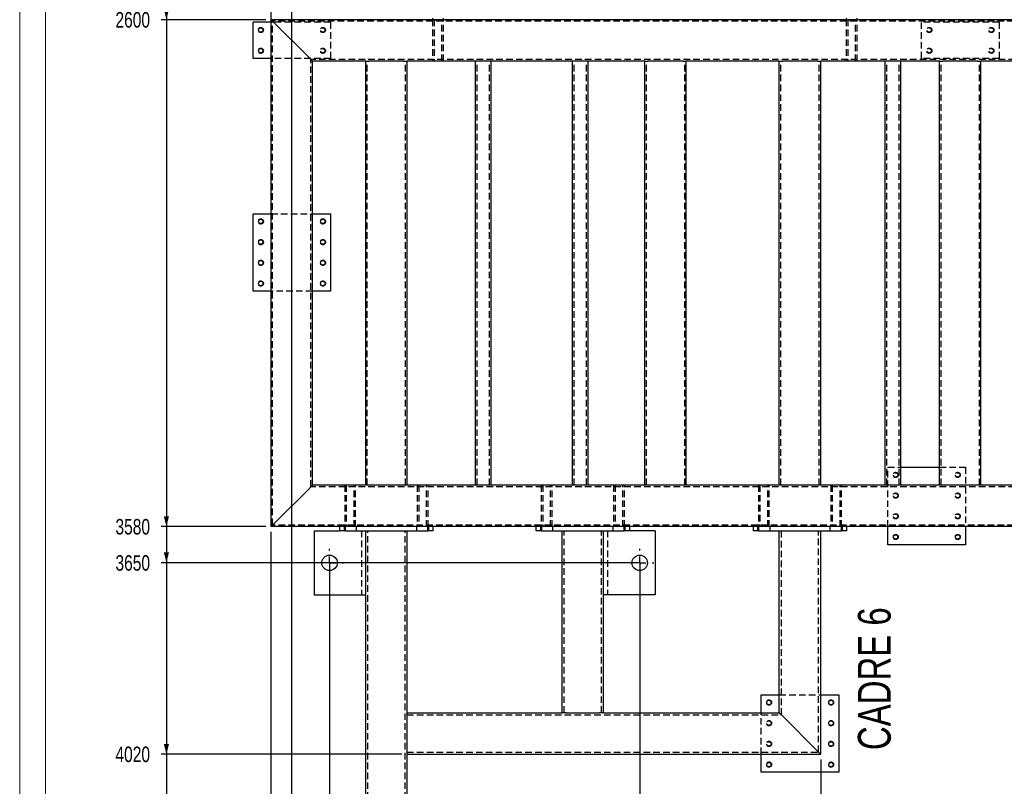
# Model space of a CAD drawing. Header units: millimetres. Extents: x 0 to 841, y 0 to 594.
# Tile 2 of 14: x 0 to 190, y 122 to 270. Entities that reach past the tile are written whole.
import ezdxf

# ---------------------------------------------------------------- set-up
doc = ezdxf.new("R2010")
doc.units = ezdxf.units.MM
doc.linetypes.add('CENTERX2', pattern=[20.32, 12.7, -2.54, 2.54, -2.54])
doc.linetypes.add('HIDDEN', pattern=[1.905, 1.27, -0.635])
for name, color, linetype in [('COTES', 1, 'Continuous'), ('NOTES', 6, 'Continuous'), ('TRAIT-MIXTES', 3, 'CENTERX2'), ('TRAIT-TIRET', 2, 'HIDDEN')]:
    doc.layers.add(name, color=color, linetype=linetype)
doc.layers.add('TRAIT-FORT', color=4, linetype='Continuous', lineweight=25)
doc.styles.add('SLDTEXTSTYLE0', font='TXT', dxfattribs={"width": 0.75})
doc.dimstyles.new('SLDDIMSTYLE0', dxfattribs={"dimtxt": 3, "dimasz": 0.333333, "dimexe": 0, "dimexo": 0.0625, "dimgap": 0.75, "dimtad": 0, "dimtih": 1, "dimtoh": 1, "dimdec": 0, "dimlfac": 10, "dimrnd": 1e-09, "dimdsep": 46, "dimtxsty": 'SLDTEXTSTYLE0', "dimblk1": 'ORIGIN', "dimblk2": 'ORIGIN', "dimsah": 1, "dimcen": 0.09, "dimadec": 0, "dimazin": 2, "dimtfac": 1, "dimtdec": 0, "dimtofl": 0, "dimtmove": 0, "dimatfit": 3, "dimldrblk": 'ORIGIN', "dimfxl": 1, "dimfrac": 2, "dimtolj": 1, "dimtzin": 12, "dimarcsym": 0})
doc.dimstyles.new('SLDDIMSTYLE1', dxfattribs={"dimtxt": 3, "dimasz": 2, "dimexe": 0, "dimexo": 0.0625, "dimgap": 0.75, "dimtad": 0, "dimtih": 1, "dimtoh": 1, "dimdec": 0, "dimlfac": 10, "dimrnd": 1e-09, "dimzin": 12, "dimdsep": 46, "dimtxsty": 'SLDTEXTSTYLE0', "dimsah": 1, "dimcen": 0.09, "dimadec": 0, "dimazin": 3, "dimtfac": 1, "dimtdec": 0, "dimtofl": 0, "dimtmove": 0, "dimatfit": 3, "dimfxl": 1, "dimfrac": 2, "dimtolj": 1, "dimtzin": 12, "dimarcsym": 0})

# ---------------------------------------------------------------- blocks, each defined once
blk = doc.blocks.new('_D_16')
at = {"layer": 'COTES', "color": 1, "transparency": 16777216}
for p, q in [((28.38, 281.97), (28.38, 270.14)), ((47.63, 270.14), (27.38, 270.14))]:
    blk.add_line(p, q, dxfattribs=at)
blk.add_solid([(28.38, 270.14), (28.88, 272.14), (27.88, 272.14)], dxfattribs=at)
at = {"layer": 'COTES', "color": 1, "transparency": 16777216, "insert": (18.52, 271.62), "char_height": 3, "attachment_point": 1, "style": 'SLDTEXTSTYLE0'}
blk.add_mtext('2600', dxfattribs=at)
blk = doc.blocks.new('_D_17')
at = {"layer": 'COTES', "color": 1, "transparency": 16777216}
for p, q in [((28.38, 270.14), (28.38, 172.14)), ((47.63, 172.14), (27.38, 172.14))]:
    blk.add_line(p, q, dxfattribs=at)
blk.add_solid([(28.38, 172.14), (28.88, 174.14), (27.88, 174.14)], dxfattribs=at)
at = {"layer": 'COTES', "color": 1, "transparency": 16777216, "insert": (18.52, 173.62), "char_height": 3, "attachment_point": 1, "style": 'SLDTEXTSTYLE0'}
blk.add_mtext('3580', dxfattribs=at)
blk = doc.blocks.new('_D_18')
at = {"layer": 'COTES', "color": 1, "transparency": 16777216}
for p, q in [((28.38, 172.14), (28.38, 165.14)), ((118.93, 165.14), (27.38, 165.14))]:
    blk.add_line(p, q, dxfattribs=at)
blk.add_solid([(28.38, 165.14), (28.88, 167.14), (27.88, 167.14)], dxfattribs=at)
at = {"layer": 'COTES', "color": 1, "transparency": 16777216, "insert": (18.52, 166.62), "char_height": 3, "attachment_point": 1, "style": 'SLDTEXTSTYLE0'}
blk.add_mtext('3650', dxfattribs=at)
blk = doc.blocks.new('_D_19')
at = {"layer": 'COTES', "color": 1, "transparency": 16777216}
for p, q in [((28.38, 165.14), (28.38, 128.14)), ((73.93, 128.14), (27.38, 128.14))]:
    blk.add_line(p, q, dxfattribs=at)
blk.add_solid([(28.38, 128.14), (28.88, 130.14), (27.88, 130.14)], dxfattribs=at)
at = {"layer": 'COTES', "color": 1, "transparency": 16777216, "insert": (18.52, 129.62), "char_height": 3, "attachment_point": 1, "style": 'SLDTEXTSTYLE0'}
blk.add_mtext('4020', dxfattribs=at)
blk = doc.blocks.new('_D_20')
at = {"layer": 'COTES', "color": 1, "transparency": 16777216}
for p, q in [((28.38, 128.14), (28.38, 105.14)), ((58.93, 105.14), (27.38, 105.14))]:
    blk.add_line(p, q, dxfattribs=at)
blk.add_solid([(28.38, 105.14), (28.88, 107.14), (27.88, 107.14)], dxfattribs=at)
at = {"layer": 'COTES', "color": 1, "transparency": 16777216, "insert": (18.52, 106.62), "char_height": 3, "attachment_point": 1, "style": 'SLDTEXTSTYLE0'}
blk.add_mtext('4250', dxfattribs=at)
blk = doc.blocks.new('_D_21')
at = {"layer": 'COTES', "color": 1, "transparency": 16777216}
for p, q in [((28.38, 105.14), (28.38, 86.94)), ((62.43, 86.94), (27.38, 86.94))]:
    blk.add_line(p, q, dxfattribs=at)
blk.add_solid([(28.38, 86.94), (28.88, 88.94), (27.88, 88.94)], dxfattribs=at)
at = {"layer": 'COTES', "color": 1, "transparency": 16777216, "insert": (18.52, 88.42), "char_height": 3, "attachment_point": 1, "style": 'SLDTEXTSTYLE0'}
blk.add_mtext('4432', dxfattribs=at)
blk = doc.blocks.new('_Origin')
at = {"color": 0, "linetype": 'ByBlock', "lineweight": -2}
blk.add_line((0, 0), (-1, 0), dxfattribs=at)
blk.add_circle((0, 0), 0.5, dxfattribs=at)
blk = doc.blocks.new('_D_26')
at = {"layer": 'COTES', "color": 1, "transparency": 16777216}
for p, q in [((48.63, 89.78), (48.63, 171.14)), ((46.86, 84.78), (48.63, 89.78)), ((46.86, 84.78), (46.86, 79.78))]:
    blk.add_line(p, q, dxfattribs=at)
blk.add_blockref('_Origin', (46.86, 80.78), dxfattribs=at)
at = {"layer": 'COTES', "color": 1, "transparency": 16777216, "insert": (45.38, 77.56), "char_height": 3, "attachment_point": 1, "rotation": 90, "style": 'SLDTEXTSTYLE0'}
blk.add_mtext('0', dxfattribs=at)
blk = doc.blocks.new('_D_27')
at = {"layer": 'COTES', "color": 1, "transparency": 16777216}
for p, q in [((52.63, 89.78), (52.63, 282.64)), ((53.44, 84.78), (52.63, 89.78)), ((53.44, 84.78), (53.44, 79.78)), ((46.86, 80.78), (53.44, 80.78))]:
    blk.add_line(p, q, dxfattribs=at)
blk.add_solid([(53.44, 80.78), (51.44, 81.28), (51.44, 80.28)], dxfattribs=at)
at = {"layer": 'COTES', "color": 1, "transparency": 16777216, "insert": (51.96, 75.35), "char_height": 3, "attachment_point": 1, "rotation": 90, "style": 'SLDTEXTSTYLE0'}
blk.add_mtext('40', dxfattribs=at)
blk = doc.blocks.new('_D_28')
at = {"layer": 'COTES', "color": 1, "transparency": 16777216}
for p, q in [((59.93, 164.14), (59.93, 79.78)), ((53.44, 80.78), (59.93, 80.78))]:
    blk.add_line(p, q, dxfattribs=at)
blk.add_solid([(59.93, 80.78), (57.93, 81.28), (57.93, 80.28)], dxfattribs=at)
at = {"layer": 'COTES', "color": 1, "transparency": 16777216, "insert": (58.45, 73.13), "char_height": 3, "attachment_point": 1, "rotation": 90, "style": 'SLDTEXTSTYLE0'}
blk.add_mtext('113', dxfattribs=at)
blk = doc.blocks.new('_D_29')
at = {"layer": 'COTES', "color": 1, "transparency": 16777216}
for p, q in [((66.93, 85.94), (66.93, 79.78)), ((59.93, 80.78), (66.93, 80.78))]:
    blk.add_line(p, q, dxfattribs=at)
blk.add_solid([(66.93, 80.78), (64.93, 81.28), (64.93, 80.28)], dxfattribs=at)
at = {"layer": 'COTES', "color": 1, "transparency": 16777216, "insert": (65.45, 73.13), "char_height": 3, "attachment_point": 1, "rotation": 90, "style": 'SLDTEXTSTYLE0'}
blk.add_mtext('183', dxfattribs=at)
blk = doc.blocks.new('_D_30')
at = {"layer": 'COTES', "color": 1, "transparency": 16777216}
for p, q in [((119.93, 164.14), (119.93, 79.78)), ((66.93, 80.78), (119.93, 80.78))]:
    blk.add_line(p, q, dxfattribs=at)
blk.add_solid([(119.93, 80.78), (117.93, 81.28), (117.93, 80.28)], dxfattribs=at)
at = {"layer": 'COTES', "color": 1, "transparency": 16777216, "insert": (118.45, 73.13), "char_height": 3, "attachment_point": 1, "rotation": 90, "style": 'SLDTEXTSTYLE0'}
blk.add_mtext('713', dxfattribs=at)
blk = doc.blocks.new('_D_31')
at = {"layer": 'COTES', "color": 1, "transparency": 16777216}
for p, q in [((154.93, 127.14), (154.93, 79.78)), ((119.93, 80.78), (154.93, 80.78))]:
    blk.add_line(p, q, dxfattribs=at)
blk.add_solid([(154.93, 80.78), (152.93, 81.28), (152.93, 80.28)], dxfattribs=at)
at = {"layer": 'COTES', "color": 1, "transparency": 16777216, "insert": (153.45, 70.91), "char_height": 3, "attachment_point": 1, "rotation": 90, "style": 'SLDTEXTSTYLE0'}
blk.add_mtext('1063', dxfattribs=at)
blk = doc.blocks.new('_D_32')
at = {"layer": 'COTES', "color": 1, "transparency": 16777216}
for p, q in [((271.63, 280.64), (271.63, 79.78)), ((154.93, 80.78), (271.63, 80.78))]:
    blk.add_line(p, q, dxfattribs=at)
blk.add_solid([(271.63, 80.78), (269.63, 81.28), (269.63, 80.28)], dxfattribs=at)
at = {"layer": 'COTES', "color": 1, "transparency": 16777216, "insert": (270.15, 70.91), "char_height": 3, "attachment_point": 1, "rotation": 90, "style": 'SLDTEXTSTYLE0'}
blk.add_mtext('2230', dxfattribs=at)
blk = doc.blocks.new('_D_33')
at = {"layer": 'COTES', "color": 1, "transparency": 16777216}
for p, q in [((295.93, 269.14), (295.93, 79.78)), ((271.63, 80.78), (295.93, 80.78))]:
    blk.add_line(p, q, dxfattribs=at)
blk.add_solid([(295.93, 80.78), (293.93, 81.28), (293.93, 80.28)], dxfattribs=at)
at = {"layer": 'COTES', "color": 1, "transparency": 16777216, "insert": (294.45, 70.91), "char_height": 3, "attachment_point": 1, "rotation": 90, "style": 'SLDTEXTSTYLE0'}
blk.add_mtext('2473', dxfattribs=at)
blk = doc.blocks.new('_D_34')
at = {"layer": 'COTES', "color": 1, "transparency": 16777216}
for p, q in [((316.43, 171.14), (316.43, 79.78)), ((295.93, 80.78), (316.43, 80.78))]:
    blk.add_line(p, q, dxfattribs=at)
blk.add_solid([(316.43, 80.78), (314.43, 81.28), (314.43, 80.28)], dxfattribs=at)
at = {"layer": 'COTES', "color": 1, "transparency": 16777216, "insert": (314.95, 70.91), "char_height": 3, "attachment_point": 1, "rotation": 90, "style": 'SLDTEXTSTYLE0'}
blk.add_mtext('2678', dxfattribs=at)
blk = doc.blocks.new('SW_CENTERMARKSYMBOL_1')
at = {"layer": 'TRAIT-MIXTES', "color": 0}
for p, q in [((0, 2.4), (0, 2.7)), ((-2.4, 0), (-2.7, 0)), ((0, 0), (-1.2, 0)), ((0, 0), (0, 1.2)), ((0, 0), (0, -1.2)), ((0, 0), (1.2, 0)), ((2.4, 0), (2.7, 0)), ((0, -2.4), (0, -2.7))]:
    blk.add_line(p, q, dxfattribs=at)
blk = doc.blocks.new('SW_CENTERMARKSYMBOL_2')
at = {"layer": 'TRAIT-MIXTES', "color": 0}
for p, q in [((0, 2.4), (0, 2.7)), ((-2.4, 0), (-2.7, 0)), ((0, 0), (-1.2, 0)), ((0, 0), (0, 1.2)), ((0, 0), (0, -1.2)), ((0, 0), (1.2, 0)), ((2.4, 0), (2.7, 0)), ((0, -2.4), (0, -2.7))]:
    blk.add_line(p, q, dxfattribs=at)

msp = doc.modelspace()

# ---------------------------------------------------------------- linework, layer by layer
at = {"color": 7, "linetype": 'Continuous', "lineweight": 18}
for p, q in [((0, 594), (0, 0)), ((5, 589), (5, 5))]:
    msp.add_line(p, q, dxfattribs=at)
at = {"layer": 'TRAIT-FORT', "color": 4, "linetype": 'Continuous', "lineweight": 25}
for p, q in [((48.63, 270.14), (48.63, 332.14)), ((45.13, 262.64), (45.13, 269.64)), ((48.63, 269.64), (45.13, 269.64)), ((48.63, 172.14), (48.63, 270.14)), ((298.43, 270.14), (48.63, 270.14)), ((295.93, 270.14), (48.63, 270.14)), ((49.23, 269.54), (56.03, 262.74)), ((48.63, 262.64), (45.13, 262.64)), ((56.63, 180.14), (56.63, 262.14)), ((66.93, 262.14), (56.63, 262.14)), ((66.93, 180.14), (66.93, 262.14)), ((66.93, 262.14), (67.53, 262.14)), ((74.33, 262.14), (67.53, 262.14)), ((74.33, 262.14), (74.93, 262.14)), ((74.93, 180.14), (74.93, 262.14)), ((88.18, 262.14), (74.93, 262.14)), ((88.18, 180.14), (88.18, 262.14)), ((88.78, 262.14), (88.18, 262.14)), ((90.58, 262.14), (88.78, 262.14)), ((91.18, 262.14), (90.58, 262.14)), ((91.18, 180.14), (91.18, 262.14)), ((106.93, 262.14), (91.18, 262.14)), ((106.93, 180.14), (106.93, 262.14)), ((107.53, 262.14), (106.93, 262.14)), ((109.33, 262.14), (107.53, 262.14)), ((109.93, 262.14), (109.33, 262.14)), ((109.93, 180.14), (109.93, 262.14)), ((120.93, 262.14), (109.93, 262.14)), ((120.93, 180.14), (120.93, 262.14)), ((120.93, 262.14), (121.53, 262.14)), ((128.33, 262.14), (121.53, 262.14)), ((128.33, 262.14), (128.93, 262.14)), ((128.93, 180.14), (128.93, 262.14)), ((146.93, 262.14), (128.93, 262.14)), ((146.93, 180.14), (146.93, 262.14)), ((146.93, 262.14), (147.53, 262.14)), ((154.33, 262.14), (147.53, 262.14)), ((154.33, 262.14), (154.93, 262.14)), ((154.93, 180.14), (154.93, 262.14)), ((167.43, 262.14), (154.93, 262.14)), ((167.43, 180.14), (167.43, 262.14)), ((168.03, 262.14), (167.43, 262.14)), ((169.83, 262.14), (168.03, 262.14)), ((170.43, 262.14), (169.83, 262.14)), ((170.43, 180.14), (170.43, 262.14)), ((177.93, 262.14), (170.43, 262.14)), ((177.93, 180.14), (177.93, 262.14)), ((177.93, 262.14), (178.53, 262.14)), ((185.33, 262.14), (178.53, 262.14)), ((185.33, 262.14), (185.93, 262.14)), ((185.93, 180.14), (185.93, 262.14)), ((200.43, 262.14), (185.93, 262.14)), ((45.13, 232.64), (48.63, 232.64)), ((45.13, 217.64), (45.13, 232.64)), ((56.63, 232.64), (60.13, 232.64)), ((60.13, 232.64), (60.13, 217.64)), ((48.63, 217.64), (45.13, 217.64)), ((60.13, 217.64), (56.63, 217.64)), ((170.43, 183.64), (177.93, 183.64)), ((49.23, 172.74), (56.03, 179.54)), ((66.93, 180.14), (56.63, 180.14)), ((67.53, 180.14), (66.93, 180.14)), ((74.33, 180.14), (67.53, 180.14)), ((74.93, 180.14), (74.33, 180.14)), ((88.18, 180.14), (74.93, 180.14)), ((88.78, 180.14), (88.18, 180.14)), ((90.58, 180.14), (88.78, 180.14)), ((91.18, 180.14), (90.58, 180.14)), ((106.93, 180.14), (91.18, 180.14)), ((107.53, 180.14), (106.93, 180.14)), ((109.33, 180.14), (107.53, 180.14)), ((109.93, 180.14), (109.33, 180.14)), ((120.93, 180.14), (109.93, 180.14)), ((121.53, 180.14), (120.93, 180.14)), ((128.33, 180.14), (121.53, 180.14)), ((128.93, 180.14), (128.33, 180.14)), ((146.93, 180.14), (128.93, 180.14)), ((147.53, 180.14), (146.93, 180.14)), ((154.33, 180.14), (147.53, 180.14)), ((154.93, 180.14), (154.33, 180.14)), ((167.43, 180.14), (154.93, 180.14)), ((168.03, 180.14), (167.43, 180.14)), ((169.83, 180.14), (168.03, 180.14)), ((170.43, 180.14), (169.83, 180.14)), ((177.93, 180.14), (170.43, 180.14)), ((178.53, 180.14), (177.93, 180.14)), ((185.33, 180.14), (178.53, 180.14)), ((185.93, 180.14), (185.33, 180.14)), ((200.43, 180.14), (185.93, 180.14)), ((316.43, 172.14), (48.63, 172.14)), ((61.93, 171.34), (61.93, 172.14)), ((62.93, 172.14), (62.93, 171.34)), ((78.93, 171.34), (78.93, 172.14)), ((79.93, 172.14), (79.93, 171.34)), ((99.93, 171.34), (99.93, 172.14)), ((100.93, 172.14), (100.93, 171.34)), ((116.93, 171.34), (116.93, 172.14)), ((117.93, 172.14), (117.93, 171.34)), ((141.93, 171.34), (141.93, 172.14)), ((142.93, 172.14), (142.93, 171.34)), ((158.93, 171.34), (158.93, 172.14)), ((159.93, 172.14), (159.93, 171.34)), ((167.93, 168.64), (167.93, 172.14)), ((182.93, 172.14), (182.93, 168.64)), ((56.93, 171.34), (56.93, 158.94)), ((56.93, 171.34), (61.93, 171.34)), ((62.93, 171.34), (61.93, 171.34)), ((62.93, 171.34), (78.93, 171.34)), ((66.93, 112.14), (66.93, 171.34)), ((74.93, 136.14), (74.93, 171.34)), ((79.93, 171.34), (78.93, 171.34)), ((100.93, 171.34), (99.93, 171.34)), ((100.93, 171.34), (116.93, 171.34)), ((104.93, 136.14), (104.93, 171.34)), ((112.93, 136.14), (112.93, 171.34)), ((117.93, 171.34), (116.93, 171.34)), ((122.93, 171.34), (117.93, 171.34)), ((122.93, 171.34), (122.93, 158.94)), ((142.93, 171.34), (141.93, 171.34)), ((142.93, 171.34), (158.93, 171.34)), ((146.93, 136.14), (146.93, 171.34)), ((154.93, 128.14), (154.93, 171.34)), ((159.93, 171.34), (158.93, 171.34)), ((182.93, 168.64), (167.93, 168.64)), ((56.93, 158.94), (66.93, 158.94)), ((122.93, 158.94), (112.93, 158.94)), ((143.43, 139.64), (146.93, 139.64)), ((143.43, 136.14), (143.43, 139.64)), ((154.93, 139.64), (158.43, 139.64)), ((158.43, 139.64), (158.43, 124.64)), ((74.93, 135.34), (74.93, 136.14)), ((74.93, 136.14), (104.93, 136.14)), ((74.93, 128.94), (74.93, 135.34)), ((105.73, 136.14), (104.93, 136.14)), ((105.73, 136.14), (112.13, 136.14)), ((112.93, 136.14), (112.13, 136.14)), ((112.93, 136.14), (146.93, 136.14)), ((147.73, 135.34), (154.13, 128.94)), ((74.93, 128.14), (74.93, 128.94)), ((74.93, 87.14), (74.93, 128.14)), ((74.93, 128.14), (154.93, 128.14)), ((143.43, 124.64), (143.43, 128.14)), ((158.43, 124.64), (143.43, 124.64))]:
    msp.add_line(p, q, dxfattribs=at)
at = {"layer": 'TRAIT-FORT', "color": 4, "linetype": 'Continuous', "lineweight": 25, "flags": 128}
for points in [[(48.63, 270.14), (48.64, 270.13), (48.68, 270.09), (48.73, 270.04), (48.81, 269.96), (48.9, 269.87), (49, 269.77), (49.11, 269.66), (49.23, 269.54)], [(48.63, 270.14), (48.64, 270.13), (48.68, 270.09), (48.73, 270.04), (48.81, 269.96), (48.9, 269.87), (49, 269.77), (49.11, 269.66), (49.23, 269.54)], [(56.03, 262.74), (56.15, 262.62), (56.26, 262.51), (56.36, 262.41), (56.46, 262.31), (56.53, 262.24), (56.59, 262.18), (56.62, 262.15), (56.63, 262.14)], [(56.03, 262.74), (56.15, 262.62), (56.26, 262.51), (56.36, 262.41), (56.46, 262.31), (56.53, 262.24), (56.59, 262.18), (56.62, 262.15), (56.63, 262.14)], [(56.03, 179.54), (56.14, 179.64), (56.24, 179.74), (56.33, 179.84), (56.42, 179.92), (56.49, 180), (56.55, 180.06), (56.59, 180.1), (56.62, 180.13), (56.63, 180.14)], [(56.03, 179.54), (56.14, 179.64), (56.24, 179.74), (56.33, 179.84), (56.42, 179.92), (56.49, 180), (56.55, 180.06), (56.59, 180.1), (56.62, 180.13), (56.63, 180.14)], [(154.13, 128.94), (154.27, 128.8), (154.4, 128.67), (154.53, 128.54), (154.65, 128.42), (154.74, 128.33), (154.82, 128.25), (154.88, 128.19), (154.92, 128.15), (154.93, 128.14)], [(154.13, 128.94), (154.27, 128.8), (154.4, 128.67), (154.53, 128.54), (154.65, 128.42), (154.74, 128.33), (154.82, 128.25), (154.88, 128.19), (154.92, 128.15), (154.93, 128.14)]]:
    msp.add_lwpolyline(points, dxfattribs=at)
at = {"layer": 'TRAIT-FORT', "color": 4, "linetype": 'Continuous', "lineweight": 25}
for centre, radius in [((46.63, 268.14), 0.425), ((46.63, 264.14), 0.425), ((46.63, 231.14), 0.425), ((58.63, 231.14), 0.425), ((46.63, 227.14), 0.425), ((58.63, 227.14), 0.425), ((46.63, 223.14), 0.425), ((58.63, 223.14), 0.425), ((46.63, 219.14), 0.425), ((58.63, 219.14), 0.425), ((169.43, 170.14), 0.425), ((181.43, 170.14), 0.425), ((59.93, 165.14), 1.5), ((119.93, 165.14), 1.5), ((144.93, 138.14), 0.425), ((156.93, 138.14), 0.425), ((156.93, 134.14), 0.425), ((156.93, 130.14), 0.425), ((144.93, 126.14), 0.425), ((156.93, 126.14), 0.425)]:
    msp.add_circle(centre, radius, dxfattribs=at)
for centre, radius, start, end in [((72.85, 148.54), 33.82, 134.2991, 135.7374), ((72.85, 148.54), 33.82, 134.2991, 135.7374), ((353.42, 341.73), 291.39, 224.8751, 225.0976), ((172.28, 160.68), 35.28, 224.0674, 225.9053)]:
    msp.add_arc(centre, radius, start, end, dxfattribs=at)
at = {"layer": 'TRAIT-TIRET', "color": 2}
for p, q in [((60.13, 269.64), (48.63, 269.64)), ((48.93, 172.44), (48.93, 269.84)), ((316.13, 269.84), (48.93, 269.84)), ((60.13, 269.64), (60.13, 262.64)), ((79.88, 270.44), (79.88, 270.14)), ((79.88, 270.14), (81.98, 270.14)), ((79.88, 270.14), (79.88, 269.84)), ((79.88, 270.14), (79.88, 262.14)), ((80.18, 270.14), (80.18, 262.14)), ((81.68, 262.14), (81.68, 270.14)), ((81.98, 270.14), (81.98, 270.44)), ((81.98, 269.84), (81.98, 270.14)), ((81.98, 262.14), (81.98, 270.14)), ((159.88, 270.44), (159.88, 270.14)), ((159.88, 270.14), (161.98, 270.14)), ((159.88, 270.14), (159.88, 269.84)), ((159.88, 270.14), (159.88, 262.14)), ((160.18, 270.14), (160.18, 262.14)), ((161.68, 262.14), (161.68, 270.14)), ((161.98, 270.14), (161.98, 270.44)), ((161.98, 269.84), (161.98, 270.14)), ((161.98, 262.14), (161.98, 270.14)), ((174.43, 262.64), (174.43, 269.64)), ((189.43, 269.64), (174.43, 269.64)), ((189.43, 269.64), (189.43, 262.64)), ((60.13, 262.64), (48.63, 262.64)), ((56.33, 179.84), (56.33, 262.44)), ((308.73, 262.44), (56.33, 262.44)), ((67.23, 180.14), (67.23, 262.14)), ((74.63, 180.14), (74.63, 262.14)), ((79.88, 262.44), (79.88, 262.14)), ((81.98, 262.14), (81.98, 262.44)), ((88.48, 180.14), (88.48, 262.14)), ((90.88, 180.14), (90.88, 262.14)), ((107.23, 180.14), (107.23, 262.14)), ((109.63, 180.14), (109.63, 262.14)), ((121.23, 180.14), (121.23, 262.14)), ((128.63, 180.14), (128.63, 262.14)), ((147.23, 180.14), (147.23, 262.14)), ((154.63, 180.14), (154.63, 262.14)), ((159.88, 262.44), (159.88, 262.14)), ((161.98, 262.14), (161.98, 262.44)), ((167.73, 180.14), (167.73, 262.14)), ((170.13, 180.14), (170.13, 262.14)), ((189.43, 262.64), (174.43, 262.64)), ((178.23, 180.14), (178.23, 262.14)), ((185.63, 180.14), (185.63, 262.14)), ((48.63, 232.64), (56.63, 232.64)), ((56.63, 217.64), (48.63, 217.64)), ((167.93, 183.64), (170.43, 183.64)), ((167.93, 172.14), (167.93, 183.64)), ((177.93, 183.64), (182.93, 183.64)), ((182.93, 183.64), (182.93, 172.14)), ((308.73, 179.84), (56.33, 179.84)), ((62.88, 180.14), (62.88, 179.84)), ((62.88, 180.14), (62.88, 172.14)), ((63.18, 180.14), (63.18, 172.14)), ((64.68, 172.14), (64.68, 180.14)), ((64.98, 179.84), (64.98, 180.14)), ((64.98, 172.14), (64.98, 180.14)), ((76.88, 180.14), (76.88, 179.84)), ((76.88, 180.14), (76.88, 172.14)), ((77.18, 180.14), (77.18, 172.14)), ((78.68, 172.14), (78.68, 180.14)), ((78.98, 179.84), (78.98, 180.14)), ((78.98, 172.14), (78.98, 180.14)), ((100.88, 180.14), (100.88, 179.84)), ((100.88, 180.14), (100.88, 172.14)), ((101.18, 180.14), (101.18, 172.14)), ((102.68, 172.14), (102.68, 180.14)), ((102.98, 179.84), (102.98, 180.14)), ((102.98, 172.14), (102.98, 180.14)), ((114.88, 180.14), (114.88, 179.84)), ((114.88, 180.14), (114.88, 172.14)), ((115.18, 180.14), (115.18, 172.14)), ((116.68, 172.14), (116.68, 180.14)), ((116.98, 179.84), (116.98, 180.14)), ((116.98, 172.14), (116.98, 180.14)), ((142.88, 180.14), (142.88, 179.84)), ((142.88, 180.14), (142.88, 172.14)), ((143.18, 180.14), (143.18, 172.14)), ((144.68, 172.14), (144.68, 180.14)), ((144.98, 179.84), (144.98, 180.14)), ((144.98, 172.14), (144.98, 180.14)), ((156.88, 180.14), (156.88, 179.84)), ((156.88, 180.14), (156.88, 172.14)), ((157.18, 180.14), (157.18, 172.14)), ((158.68, 172.14), (158.68, 180.14)), ((158.98, 179.84), (158.98, 180.14)), ((158.98, 172.14), (158.98, 180.14)), ((316.13, 172.44), (48.93, 172.44)), ((62.73, 172.14), (62.73, 171.34)), ((62.88, 172.44), (62.88, 172.14)), ((64.98, 172.14), (64.98, 172.44)), ((65.13, 171.34), (65.13, 172.14)), ((76.73, 172.14), (76.73, 171.34)), ((76.88, 172.44), (76.88, 172.14)), ((78.98, 172.14), (78.98, 172.44)), ((79.13, 171.34), (79.13, 172.14)), ((100.73, 172.14), (100.73, 171.34)), ((100.88, 172.44), (100.88, 172.14)), ((102.98, 172.14), (102.98, 172.44)), ((103.13, 171.34), (103.13, 172.14)), ((114.73, 172.14), (114.73, 171.34)), ((114.88, 172.44), (114.88, 172.14)), ((116.98, 172.14), (116.98, 172.44)), ((117.13, 171.34), (117.13, 172.14)), ((142.73, 172.14), (142.73, 171.34)), ((142.88, 172.44), (142.88, 172.14)), ((144.98, 172.14), (144.98, 172.44)), ((145.13, 171.34), (145.13, 172.14)), ((156.73, 172.14), (156.73, 171.34)), ((156.88, 172.44), (156.88, 172.14)), ((158.98, 172.14), (158.98, 172.44)), ((159.13, 171.34), (159.13, 172.14)), ((66.13, 171.34), (66.13, 158.94)), ((67.33, 87.14), (67.33, 171.34)), ((74.53, 87.14), (74.53, 171.34)), ((105.33, 136.14), (105.33, 171.34)), ((112.53, 136.14), (112.53, 171.34)), ((113.73, 171.34), (113.73, 158.94)), ((147.33, 135.74), (147.33, 171.34)), ((154.53, 128.54), (154.53, 171.34)), ((146.93, 139.64), (154.93, 139.64)), ((74.93, 135.74), (147.33, 135.74)), ((143.43, 128.14), (143.43, 136.14)), ((74.93, 128.54), (154.53, 128.54))]:
    msp.add_line(p, q, dxfattribs=at)
for centre, radius in [((46.63, 268.14), 0.503), ((58.63, 268.14), 0.503), ((58.63, 268.14), 0.425), ((175.93, 268.14), 0.503), ((175.93, 268.14), 0.425), ((187.93, 268.14), 0.503), ((187.93, 268.14), 0.425), ((46.63, 264.14), 0.503), ((58.63, 264.14), 0.503), ((58.63, 264.14), 0.425), ((175.93, 264.14), 0.503), ((175.93, 264.14), 0.425), ((187.93, 264.14), 0.503), ((187.93, 264.14), 0.425), ((46.63, 231.14), 0.503), ((58.63, 231.14), 0.503), ((46.63, 227.14), 0.503), ((58.63, 227.14), 0.503), ((46.63, 223.14), 0.503), ((58.63, 223.14), 0.503), ((46.63, 219.14), 0.503), ((58.63, 219.14), 0.503), ((169.43, 182.14), 0.503), ((169.43, 182.14), 0.425), ((181.43, 182.14), 0.503), ((181.43, 182.14), 0.425), ((169.43, 178.14), 0.503), ((169.43, 178.14), 0.425), ((181.43, 178.14), 0.503), ((181.43, 178.14), 0.425), ((169.43, 174.14), 0.503), ((169.43, 174.14), 0.425), ((181.43, 174.14), 0.503), ((181.43, 174.14), 0.425), ((169.43, 170.14), 0.503), ((181.43, 170.14), 0.503), ((144.93, 138.14), 0.503), ((156.93, 138.14), 0.503), ((144.93, 134.14), 0.503), ((144.93, 134.14), 0.425), ((156.93, 134.14), 0.503), ((144.93, 130.14), 0.503), ((144.93, 130.14), 0.425), ((156.93, 130.14), 0.503), ((144.93, 126.14), 0.503), ((156.93, 126.14), 0.503)]:
    msp.add_circle(centre, radius, dxfattribs=at)

# ---------------------------------------------------------------- block references
at = {"layer": 'TRAIT-MIXTES', "color": 3}
for name, p in [('SW_CENTERMARKSYMBOL_1', (59.93, 165.14)), ('SW_CENTERMARKSYMBOL_2', (119.93, 165.14))]:
    msp.add_blockref(name, p, dxfattribs=at)

# ---------------------------------------------------------------- texts
at = {"layer": 'NOTES', "color": 211, "insert": (162.13, 128.94), "char_height": 6.35, "attachment_point": 1, "rotation": 90, "style": 'SLDTEXTSTYLE0'}
msp.add_mtext('CADRE 6', dxfattribs=at)

# ---------------------------------------------------------------- dimensions: what is measured, and where the dimension line sits
at = {"layer": 'COTES', "color": 1}
for feature_location, offset, dtype, origin, dimstyle, picture, middle in [((48.63, 270.14), (-21.25, 0), 0, (48.63, 530.14), 'SLDDIMSTYLE1', '_D_16', (22.95, 270.14)), ((48.63, 172.14), (-21.25, 0), 0, (48.63, 530.14), 'SLDDIMSTYLE1', '_D_17', (22.95, 172.14)), ((119.93, 165.14), (-92.55, 0), 0, (48.63, 530.14), 'SLDDIMSTYLE1', '_D_18', (22.95, 165.14)), ((74.93, 128.14), (-47.55, 0), 0, (48.63, 530.14), 'SLDDIMSTYLE1', '_D_19', (22.95, 128.14)), ((59.93, 105.14), (-32.55, 0), 0, (48.63, 530.14), 'SLDDIMSTYLE1', '_D_20', (22.95, 105.14)), ((63.43, 86.94), (-36.05, 0), 0, (48.63, 530.14), 'SLDDIMSTYLE1', '_D_21', (22.95, 86.94)), ((52.63, 283.64), (0.81, -203.86), 1, (48.63, 172.14), 'SLDDIMSTYLE1', '_D_27', (53.44, 77.56)), ((271.63, 281.64), (0, -201.86), 1, (48.63, 172.14), 'SLDDIMSTYLE1', '_D_32', (271.63, 75.35)), ((295.93, 270.14), (0, -190.36), 1, (48.63, 172.14), 'SLDDIMSTYLE1', '_D_33', (295.93, 75.35)), ((48.63099582, 172.13890642), (-1.76790683, -92.35976302), 1, (48.63099582, 172.13890642), 'SLDDIMSTYLE0', '_D_26', (46.86308899, 78.67081004)), ((59.93, 165.14), (0, -85.36), 1, (48.63, 172.14), 'SLDDIMSTYLE1', '_D_28', (59.93, 76.45)), ((66.93, 86.94), (0, -7.16), 1, (48.63, 172.14), 'SLDDIMSTYLE1', '_D_29', (66.93, 76.45)), ((119.93, 165.14), (0, -85.36), 1, (48.63, 172.14), 'SLDDIMSTYLE1', '_D_30', (119.93, 76.45)), ((154.93, 128.14), (0, -48.36), 1, (48.63, 172.14), 'SLDDIMSTYLE1', '_D_31', (154.93, 75.35)), ((316.43, 172.14), (0, -92.36), 1, (48.63, 172.14), 'SLDDIMSTYLE1', '_D_34', (316.43, 75.35))]:
    dim = msp.add_ordinate_dim(feature_location=feature_location, offset=offset, dtype=dtype, origin=origin, dimstyle=dimstyle, dxfattribs=at)
    dim.commit()
    dim.dimension.update_dxf_attribs({"geometry": picture, "text_midpoint": middle})

doc.saveas('drawing.dxf')
